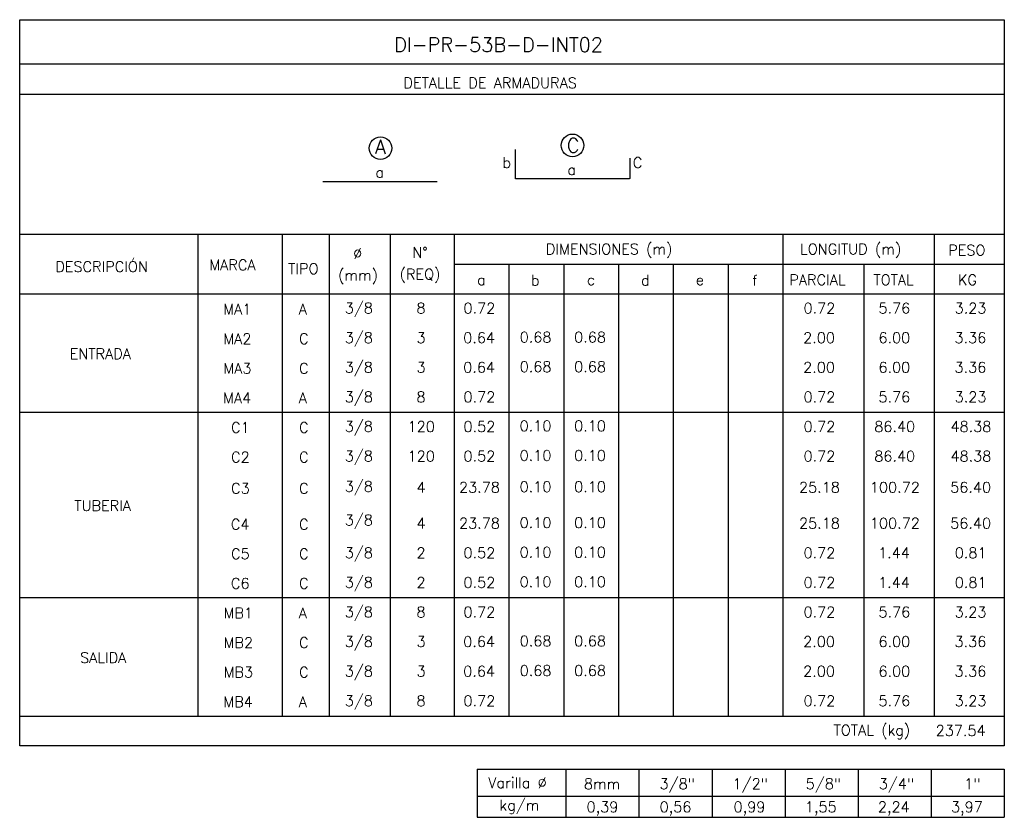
# Model space of a CAD drawing. Header units: metres. Extents: x -260 to 410, y 23 to 160.
# Tile 14 of 15: x 312 to 337, y 58 to 78. Entities that reach past the tile are written whole.
import ezdxf
from ezdxf.enums import TextEntityAlignment as Align

# ---------------------------------------------------------------- set-up
doc = ezdxf.new("R2010")
doc.units = ezdxf.units.M
for name, color, linetype in [('XREF-SE-CUADROS DE DESPIECE - HUAURA_PQT4$0$21', 3, 'Continuous'), ('XREF-SE-CUADROS DE DESPIECE - HUAURA_PQT4$0$21C', 3, 'Continuous'), ('XREF-SE-CUADROS DE DESPIECE - HUAURA_PQT4$0$23', 2, 'Continuous'), ('XREF-SE-CUADROS DE DESPIECE - HUAURA_PQT4$0$S-ANNO-TEXT', 7, 'Continuous'), ('XREF-SE-CUADROS DE DESPIECE - HUAURA_PQT4$0$S-LNWK-0006', 1, 'Continuous')]:
    doc.layers.add(name, color=color, linetype=linetype)
doc.styles.add('XREF-SE-CUADROS DE DESPIECE - HUAURA_PQT4$0$TEGEPSA 100', font='romans.shx')

# ---------------------------------------------------------------- blocks, each defined once
blk = doc.blocks.new('XREF-SE-CUADROS DE DESPIECE - HUAURA_PQT4')
at = {"layer": 'XREF-SE-CUADROS DE DESPIECE - HUAURA_PQT4$0$21'}
for p, q in [((316.355, 72.91), (316.355, 71.394)), ((318.499, 72.91), (318.499, 71.394)), ((319.7, 72.91), (319.7, 71.394)), ((321.254, 72.91), (321.254, 71.394)), ((322.886, 72.91), (322.886, 71.394)), ((331.267, 72.91), (331.267, 71.394)), ((335.123, 72.91), (335.123, 71.394)), ((322.886, 72.148), (336.913, 72.148)), ((324.283, 72.148), (324.283, 71.394)), ((325.68, 72.148), (325.68, 71.394)), ((327.077, 72.148), (327.077, 71.394)), ((328.474, 72.148), (328.474, 71.394)), ((329.87, 72.148), (329.87, 71.394)), ((333.332, 72.148), (333.332, 71.394)), ((311.812, 71.394), (336.913, 71.394)), ((316.355, 71.394), (316.355, 60.631)), ((318.499, 71.394), (318.499, 60.631)), ((319.7, 71.394), (319.7, 60.631)), ((321.254, 71.394), (321.254, 60.631)), ((322.886, 71.394), (322.886, 60.631)), ((324.283, 71.394), (324.283, 60.631)), ((325.68, 71.394), (325.68, 60.631)), ((327.077, 71.394), (327.077, 60.631)), ((328.474, 71.394), (328.474, 60.631)), ((329.87, 71.394), (329.87, 60.631)), ((331.267, 71.394), (331.267, 60.631)), ((333.332, 71.394), (333.332, 60.631)), ((335.123, 71.394), (335.123, 60.631)), ((311.812, 68.377), (336.913, 68.377)), ((311.812, 63.649), (336.913, 63.649)), ((311.812, 60.631), (336.913, 60.631)), ((325.737, 59.278), (325.737, 58.05)), ((327.599, 59.278), (327.599, 58.05)), ((329.462, 59.278), (329.462, 58.05)), ((331.325, 59.278), (331.325, 58.05)), ((333.187, 59.278), (333.187, 58.05)), ((335.05, 59.278), (335.05, 58.05)), ((323.471, 58.59), (336.913, 58.59))]:
    blk.add_line(p, q, dxfattribs=at)
at = {"layer": 'XREF-SE-CUADROS DE DESPIECE - HUAURA_PQT4$0$21C'}
for centre in [(321.008, 75.105), (325.906, 75.177)]:
    blk.add_circle(centre, 0.288, dxfattribs=at)
at = {"layer": 'XREF-SE-CUADROS DE DESPIECE - HUAURA_PQT4$0$23'}
for p, q in [((311.812, 72.91), (336.913, 72.91)), ((323.471, 59.278), (323.471, 58.05)), ((323.471, 59.278), (336.913, 59.278)), ((323.471, 59.278), (323.471, 58.05)), ((336.913, 59.278), (336.913, 58.05)), ((323.471, 58.05), (336.913, 58.05))]:
    blk.add_line(p, q, dxfattribs=at)
blk.add_lwpolyline([(311.812, 78.38), (336.913, 78.38), (336.913, 59.869), (311.812, 59.869)], close=True, dxfattribs=at)
for points in [[(336.913, 77.244), (311.812, 77.244)], [(336.913, 76.474), (311.812, 76.474)]]:
    blk.add_lwpolyline(points, dxfattribs=at)
at = {"layer": 'XREF-SE-CUADROS DE DESPIECE - HUAURA_PQT4$0$S-LNWK-0006'}
blk.add_line((319.542, 74.252), (322.451, 74.252), dxfattribs=at)
blk.add_lwpolyline([(327.364, 74.848), (327.364, 74.338, -0.414214), (327.351, 74.325), (324.455, 74.325), (324.455, 75.076)], format="xyb", dxfattribs=at)
at = {"style": 'XREF-SE-CUADROS DE DESPIECE - HUAURA_PQT4$0$TEGEPSA 100'}
for s, p in [('Ø', (320.312, 72.286)), ('N°', (321.818, 72.313)), ('DIMENSIONES (m)', (325.225, 72.399)), ('LONGITUD (m)', (331.706, 72.399)), ('PESO', (335.482, 72.372)), ('DESCRIPCIÓN', (312.72, 71.95)), ('MARCA', (316.645, 71.995)), ('TIPO', (318.655, 71.898)), ('(REQ)', (321.497, 71.76)), ('(mm)', (319.93, 71.733)), ('a', (323.473, 71.616)), ('b', (324.844, 71.605)), ('c', (326.271, 71.616)), ('d', (327.652, 71.605)), ('e', (329.049, 71.616)), ('f', (330.486, 71.602)), ('PARCIAL', (331.433, 71.615)), ('TOTAL', (333.575, 71.615)), ('KG', (335.73, 71.615)), ('MA1', (317.001, 70.868)), ('A', (318.929, 70.868)), (' 3/8', (319.914, 70.894)), ('8', (321.927, 70.893)), ('0.72', (323.126, 70.893)), ('0.72', (331.794, 70.893)), ('5.76', (333.705, 70.893)), ('3.23', (335.647, 70.893)), ('MA2', (317.002, 70.112)), ('C', (318.935, 70.114)), (' 3/8', (319.914, 70.139)), ('3', (321.929, 70.138)), ('0.64', (323.12, 70.138)), ('0.68', (324.558, 70.154)), ('0.68', (325.947, 70.154)), ('2.00', (331.785, 70.138)), ('6.00', (333.704, 70.138)), ('3.36', (335.643, 70.138)), ('ENTRADA', (313.085, 69.73)), ('MA3', (317.003, 69.359)), ('C', (318.935, 69.359)), (' 3/8', (319.914, 69.385)), ('3', (321.929, 69.384)), ('0.64', (323.12, 69.384)), ('0.68', (324.558, 69.4)), ('0.68', (325.947, 69.4)), ('2.00', (331.785, 69.384)), ('6.00', (333.704, 69.384)), ('3.36', (335.643, 69.384)), ('MA4', (316.996, 68.605)), ('A', (318.929, 68.605)), (' 3/8', (319.914, 68.631)), ('8', (321.927, 68.63)), ('0.72', (323.126, 68.63)), ('0.72', (331.794, 68.63)), ('5.76', (333.705, 68.63)), ('3.23', (335.647, 68.63)), ('C1', (317.201, 67.851)), ('C', (318.935, 67.851)), (' 3/8', (319.914, 67.876)), ('120', (321.701, 67.875)), ('0.52', (323.126, 67.875)), ('0.10', (324.557, 67.891)), ('0.10', (325.946, 67.891)), ('0.72', (331.794, 67.875)), ('86.40', (333.598, 67.875)), ('48.38', (335.541, 67.875)), ('C2', (317.201, 67.096)), ('C', (318.935, 67.096)), (' 3/8', (319.914, 67.122)), ('120', (321.701, 67.121)), ('0.52', (323.126, 67.121)), ('0.10', (324.557, 67.137)), ('0.10', (325.946, 67.137)), ('0.72', (331.794, 67.121)), ('86.40', (333.598, 67.121)), ('48.38', (335.541, 67.121)), ('C3', (317.202, 66.3)), ('C', (318.935, 66.3)), (' 3/8', (319.914, 66.347)), ('4', (321.928, 66.325)), ('23.78', (323.011, 66.325)), ('0.10', (324.557, 66.34)), ('0.10', (325.946, 66.34)), ('25.18', (331.679, 66.325)), ('100.72', (333.486, 66.325)), ('56.40', (335.534, 66.325)), ('TUBERIA', (313.203, 65.859)), (' 3/8', (319.914, 65.491)), ('C4', (317.195, 65.385)), ('C', (318.935, 65.385)), ('4', (321.928, 65.41)), ('23.78', (323.011, 65.41)), ('0.10', (324.557, 65.426)), ('0.10', (325.946, 65.426)), ('25.18', (331.679, 65.41)), ('100.72', (333.486, 65.41)), ('56.40', (335.534, 65.41)), ('C5', (317.201, 64.631)), ('C', (318.935, 64.631)), (' 3/8', (319.914, 64.657)), ('2', (321.927, 64.654)), ('0.52', (323.126, 64.656)), ('0.10', (324.557, 64.672)), ('0.10', (325.946, 64.672)), ('0.72', (331.794, 64.656)), ('1.44', (333.695, 64.656)), ('0.81', (335.649, 64.656)), ('C6', (317.197, 63.877)), ('C', (318.935, 63.877)), (' 3/8', (319.914, 63.902)), ('2', (321.927, 63.899)), ('0.52', (323.126, 63.901)), ('0.10', (324.557, 63.917)), ('0.10', (325.946, 63.917)), ('0.72', (331.794, 63.901)), ('1.44', (333.695, 63.901)), ('0.81', (335.649, 63.901)), ('MB1', (317.009, 63.122)), ('A', (318.929, 63.122)), (' 3/8', (319.914, 63.148)), ('8', (321.927, 63.147)), ('0.72', (323.126, 63.147)), ('0.72', (331.794, 63.147)), ('5.76', (333.705, 63.147)), ('3.23', (335.647, 63.147)), ('MB2', (317.009, 62.367)), ('C', (318.935, 62.368)), (' 3/8', (319.914, 62.394)), ('3', (321.929, 62.393)), ('0.64', (323.12, 62.393)), ('0.68', (324.558, 62.409)), ('0.68', (325.947, 62.409)), ('2.00', (331.785, 62.393)), ('6.00', (333.704, 62.393)), ('3.36', (335.643, 62.393)), ('SALIDA', (313.351, 61.984)), ('MB3', (317.01, 61.614)), ('C', (318.935, 61.614)), (' 3/8', (319.914, 61.639)), ('3', (321.929, 61.638)), ('0.64', (323.12, 61.638)), ('0.68', (324.558, 61.654)), ('0.68', (325.947, 61.654)), ('2.00', (331.785, 61.638)), ('6.00', (333.704, 61.638)), ('3.36', (335.643, 61.638)), ('MB4', (317.003, 60.86)), ('A', (318.929, 60.86)), (' 3/8', (319.914, 60.885)), ('8', (321.927, 60.884)), ('0.72', (323.126, 60.884)), ('0.72', (331.794, 60.884)), ('5.76', (333.705, 60.884)), ('3.23', (335.647, 60.884))]:
    blk.add_text(s, height=0.27, dxfattribs=at).set_placement(p)
at = {"layer": 'XREF-SE-CUADROS DE DESPIECE - HUAURA_PQT4$0$23', "style": 'XREF-SE-CUADROS DE DESPIECE - HUAURA_PQT4$0$TEGEPSA 100'}
for s, p in [('TOTAL (kg)', (332.559, 60.136)), ('237.54', (335.163, 60.126))]:
    blk.add_text(s, height=0.27, dxfattribs=at).set_placement(p)
at = {"layer": 'XREF-SE-CUADROS DE DESPIECE - HUAURA_PQT4$0$S-ANNO-TEXT', "color": 4, "style": 'XREF-SE-CUADROS DE DESPIECE - HUAURA_PQT4$0$TEGEPSA 100'}
blk.add_text('DI-PR-53B-D-INT02', height=0.36233, dxfattribs=at).set_placement((321.356, 77.564))
at = {"layer": 'XREF-SE-CUADROS DE DESPIECE - HUAURA_PQT4$0$S-ANNO-TEXT', "style": 'XREF-SE-CUADROS DE DESPIECE - HUAURA_PQT4$0$TEGEPSA 100'}
for s, height, p in [('DETALLE DE ARMADURAS', 0.27006, (321.595, 76.635)), ('Varilla %%C', 0.27, (323.756, 58.795)), ('8mm', 0.27, (326.196, 58.77)), ('3/8"', 0.27, (328.124, 58.77)), ('1/2"', 0.27, (329.987, 58.77)), ('5/8"', 0.27, (331.85, 58.77)), ('3/4"', 0.27, (333.712, 58.77)), ('1"', 0.27, (335.891, 58.77)), ('kg/m', 0.27, (324.043, 58.225)), ('0,39', 0.27, (326.263, 58.18)), ('0,56', 0.27, (328.126, 58.18)), ('0,99', 0.27, (330.011, 58.18)), ('1,55', 0.27, (331.829, 58.18)), ('2,24', 0.27, (333.691, 58.18)), ('3,97', 0.27, (335.554, 58.18))]:
    blk.add_text(s, height=height, dxfattribs=at).set_placement(p)
for s, height, p in [('A', 0.362, (321.009, 74.959)), ('C', 0.362, (325.92, 74.995)), ('a', 0.27, (320.991, 74.355)), ('a', 0.27, (325.884, 74.424))]:
    blk.add_text(s, height=height, dxfattribs=at).set_placement(p, align=Align.CENTER)
for s, p in [('b', (324.339, 74.604)), ('C', (327.686, 74.604))]:
    blk.add_text(s, height=0.27, dxfattribs=at).set_placement(p, align=Align.RIGHT)

msp = doc.modelspace()

# ---------------------------------------------------------------- block references
msp.add_blockref('XREF-SE-CUADROS DE DESPIECE - HUAURA_PQT4', (0, 0))

doc.saveas('drawing.dxf')
